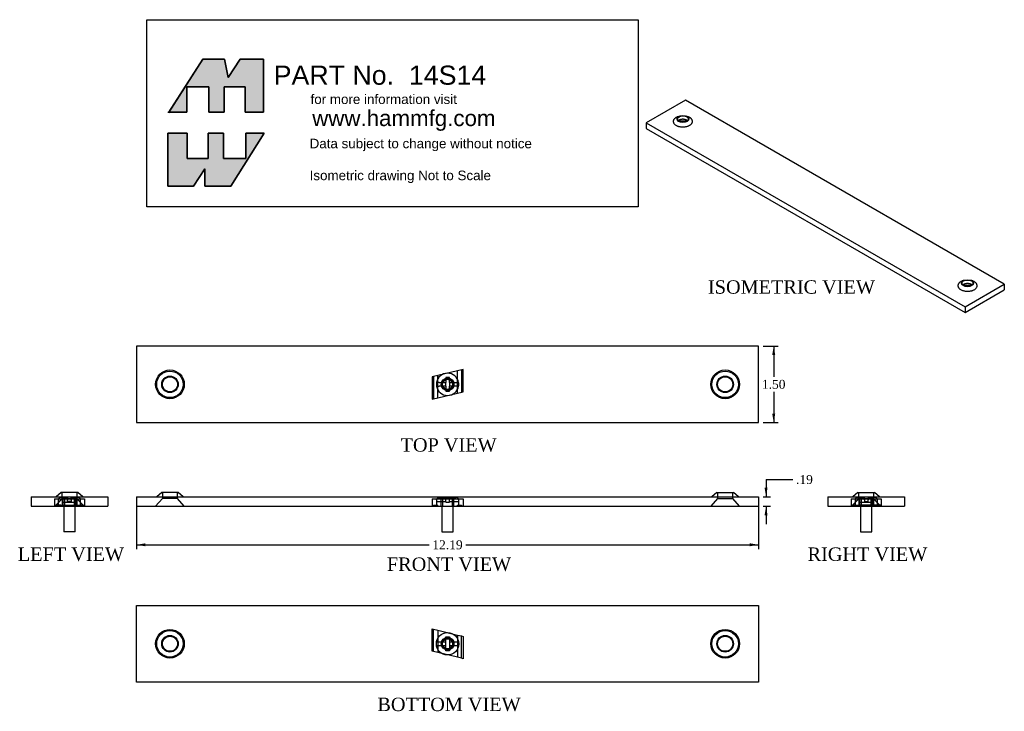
# Model space of a CAD drawing. Header units: inches. Extents: x 0.6 to 77.7, y 7.2 to 61.4.
import ezdxf
from ezdxf.enums import TextEntityAlignment as Align
from ezdxf.lldxf.tags import DXFTag

# ---------------------------------------------------------------- set-up
doc = ezdxf.new("R2010")
doc.units = ezdxf.units.IN
doc.header["$MEASUREMENT"] = 0
doc.layers.get('0').update_dxf_attribs({"linetype": 'CONTINUOUS'})
for name, color, linetype in [('COM55734-4', 7, 'CONTINUOUS'), ('DEFAULT', 7, 'CONTINUOUS'), ('NTS16697', 7, 'CONTINUOUS'), ('SCS19061', 7, 'CONTINUOUS')]:
    doc.layers.add(name, color=color, linetype=linetype)
doc.styles.add('SEACAD_ARIAL_TTF', font='arial.ttf')
doc.styles.add('SEACAD_TIMES_TTF', font='times.ttf')
tags = doc.linetypes.add('HIDDEN2', pattern=[0.1875, 0.125, -0.0625]).pattern_tags.tags
tags[6:7] = [DXFTag(74, 4), DXFTag(75, 0), DXFTag(340, '0'), DXFTag(46, 0.0), DXFTag(50, 0.0), DXFTag(44, 0.0), DXFTag(45, 0.0)]
tags[4:5] = [DXFTag(74, 4), DXFTag(75, 0), DXFTag(340, '0'), DXFTag(46, 0.0), DXFTag(50, 0.0), DXFTag(44, 0.0), DXFTag(45, 0.0)]

# ---------------------------------------------------------------- blocks, each defined once
blk = doc.blocks.new('GDIMGGROUP')
at = {"layer": 'DEFAULT', "linetype": 'Continuous'}
for points in [[(59.175, 24.692), (58.942, 24.692), (59.059, 23.992)], [(59.175, 22.54), (59.059, 23.24), (58.942, 22.54)]]:
    blk.add_hatch(color=7, dxfattribs=at).paths.add_polyline_path(points)
at = {"layer": 'DEFAULT', "color": 7, "linetype": 'Continuous'}
for p, q in [((59.059, 25.341), (61.159, 25.341)), ((59.059, 25.341), (59.059, 23.992)), ((58.828, 23.992), (59.409, 23.992)), ((58.828, 23.24), (59.409, 23.24)), ((59.059, 23.24), (59.059, 21.84))]:
    blk.add_line(p, q, dxfattribs=at)
at = {"layer": 'DEFAULT', "color": 7, "linetype": 'Continuous', "style": 'SEACAD_TIMES_TTF'}
blk.add_text('.19', height=0.7, dxfattribs=at).set_placement((61.404, 25.691), align=Align.TOP_LEFT)
blk = doc.blocks.new('GDIMGGROUP1')
at = {"layer": 'DEFAULT', "linetype": 'Continuous'}
for points in [[(10.43, 20.109), (10.43, 20.342), (9.73, 20.225)], [(57.778, 20.109), (58.478, 20.225), (57.778, 20.342)]]:
    blk.add_hatch(color=7, dxfattribs=at).paths.add_polyline_path(points)
at = {"layer": 'DEFAULT', "color": 7, "linetype": 'Continuous'}
for p, q in [((9.73, 23.266), (9.73, 19.875)), ((58.478, 23.266), (58.478, 19.875)), ((9.73, 20.225), (32.665, 20.225)), ((35.544, 20.225), (58.478, 20.225))]:
    blk.add_line(p, q, dxfattribs=at)
at = {"layer": 'DEFAULT', "color": 7, "linetype": 'Continuous', "style": 'SEACAD_TIMES_TTF'}
blk.add_text('12.19', height=0.7, dxfattribs=at).set_placement((32.91, 20.575), align=Align.TOP_LEFT)
blk = doc.blocks.new('GDIMGGROUP2')
at = {"layer": 'DEFAULT', "linetype": 'Continuous'}
for points in [[(59.776, 35.101), (59.659, 35.801), (59.543, 35.101)], [(59.776, 30.501), (59.543, 30.501), (59.659, 29.801)]]:
    blk.add_hatch(color=7, dxfattribs=at).paths.add_polyline_path(points)
at = {"layer": 'DEFAULT', "color": 7, "linetype": 'Continuous'}
for p, q in [((58.828, 35.801), (60.009, 35.801)), ((59.659, 35.801), (59.659, 33.396)), ((59.659, 32.206), (59.659, 29.801)), ((58.828, 29.801), (60.009, 29.801))]:
    blk.add_line(p, q, dxfattribs=at)
at = {"layer": 'DEFAULT', "color": 7, "linetype": 'Continuous', "style": 'SEACAD_TIMES_TTF'}
blk.add_text('1.50', height=0.7, dxfattribs=at).set_placement((58.73, 33.151), align=Align.TOP_LEFT)

msp = doc.modelspace()

# ---------------------------------------------------------------- hatches: boundary and pattern name
at = {"layer": 'DEFAULT', "linetype": 'Continuous'}
for points in [[(16.618, 58.277), (14.926, 58.277), (12.255, 54.121), (13.684, 54.121), (13.684, 56.113), (15.397, 56.113), (15.397, 54.121), (16.597, 54.121), (16.597, 56.113), (18.246, 56.113), (18.246, 54.121), (19.681, 54.121), (19.681, 58.277), (17.861, 58.277), (16.918, 56.842)], [(15.355, 50.502), (13.705, 50.502), (13.705, 52.494), (12.185, 52.494), (12.185, 48.338), (14.198, 48.338), (15.098, 49.688), (15.098, 48.338), (17.111, 48.338), (19.724, 52.494), (18.289, 52.494), (18.289, 50.502), (16.554, 50.502), (16.554, 52.494), (15.355, 52.494)]]:
    msp.add_hatch(color=7, dxfattribs=at).paths.add_polyline_path(points)

# ---------------------------------------------------------------- linework, layer by layer
at = {"layer": 'COM55734-4', "color": 7, "linetype": 'Continuous'}
for p, q in [((52.734, 55.073), (49.658, 53.297)), ((77.725, 40.644), (52.734, 55.073)), ((49.658, 53.297), (74.649, 38.869)), ((49.658, 53.297), (49.658, 52.852)), ((52.288, 53.831), (52.135, 53.775)), ((52.947, 53.775), (52.795, 53.831)), ((49.658, 52.852), (74.649, 38.423)), ((74.588, 40.956), (74.436, 40.9)), ((75.248, 40.9), (75.095, 40.956)), ((74.649, 38.869), (77.725, 40.644)), ((74.649, 38.423), (77.725, 40.199)), ((77.725, 40.644), (77.725, 40.199)), ((74.649, 38.869), (74.649, 38.423)), ((58.478, 35.801), (9.73, 35.801)), ((9.73, 35.801), (9.73, 29.801)), ((58.478, 29.801), (58.478, 35.801)), ((9.73, 29.801), (58.478, 29.801)), ((1.479, 23.992), (7.479, 23.992)), ((1.479, 23.992), (1.479, 23.24)), ((3.83, 24.32), (3.439, 23.992)), ((5.128, 24.32), (3.83, 24.32)), ((5.519, 23.992), (5.128, 24.32)), ((7.479, 23.992), (7.479, 23.24)), ((9.73, 23.992), (58.478, 23.992)), ((9.73, 23.992), (9.73, 23.24)), ((11.705, 24.32), (11.314, 23.992)), ((13.003, 24.32), (11.705, 24.32)), ((13.394, 23.992), (13.003, 24.32)), ((55.205, 24.32), (54.814, 23.992)), ((55.205, 24.32), (56.503, 24.32)), ((56.894, 23.992), (56.503, 24.32)), ((58.478, 23.992), (58.478, 23.24)), ((63.903, 23.992), (69.903, 23.992)), ((63.903, 23.992), (63.903, 23.24)), ((66.254, 24.32), (65.863, 23.992)), ((66.254, 24.32), (67.552, 24.32)), ((67.943, 23.992), (67.552, 24.32)), ((69.903, 23.992), (69.903, 23.24)), ((1.479, 23.24), (7.479, 23.24)), ((9.73, 23.24), (58.478, 23.24)), ((63.903, 23.24), (69.903, 23.24)), ((9.73, 15.468), (58.478, 15.468)), ((9.73, 9.468), (9.73, 15.468)), ((58.478, 15.468), (58.478, 9.468)), ((58.478, 9.468), (9.73, 9.468))]:
    msp.add_line(p, q, dxfattribs=at)
at = {"layer": 'COM55734-4', "color": 7, "linetype": 'HIDDEN2'}
for p, q in [((3.887, 24.32), (3.887, 23.852)), ((5.071, 23.852), (5.071, 24.32)), ((11.762, 24.32), (11.762, 23.852)), ((12.946, 23.852), (12.946, 24.32)), ((55.262, 24.32), (55.262, 23.852)), ((56.446, 23.852), (56.446, 24.32)), ((66.311, 24.32), (66.311, 23.852)), ((67.495, 23.852), (67.495, 24.32)), ((3.887, 23.852), (3.355, 23.24)), ((3.887, 23.852), (5.071, 23.852)), ((5.603, 23.24), (5.071, 23.852)), ((11.762, 23.852), (11.23, 23.24)), ((12.946, 23.852), (11.762, 23.852)), ((13.478, 23.24), (12.946, 23.852)), ((55.262, 23.852), (54.73, 23.24)), ((55.262, 23.852), (56.446, 23.852)), ((56.978, 23.24), (56.446, 23.852)), ((66.311, 23.852), (65.779, 23.24)), ((66.311, 23.852), (67.495, 23.852)), ((68.027, 23.24), (67.495, 23.852))]:
    msp.add_line(p, q, dxfattribs=at)
for centre, radius in [((12.354, 32.801), 1.124), ((55.854, 32.801), 1.124), ((12.354, 12.468), 1.04), ((12.354, 12.468), 0.649), ((55.854, 12.468), 1.04), ((55.854, 12.468), 0.649)]:
    msp.add_circle(centre, radius, dxfattribs=at)
at = {"layer": 'COM55734-4', "color": 7, "linetype": 'Continuous'}
for centre, radius in [((12.354, 32.801), 1.04), ((12.354, 32.801), 0.649), ((12.354, 32.801), 0.592), ((55.854, 32.801), 1.04), ((55.854, 32.801), 0.649), ((55.854, 32.801), 0.592), ((12.354, 12.468), 1.124), ((55.854, 12.468), 1.124), ((12.354, 12.468), 0.592), ((55.854, 12.468), 0.592)]:
    msp.add_circle(centre, radius, dxfattribs=at)
for centre, major_axis in [((52.541, 53.602), (0.471, 0)), ((52.541, 53.602), (-0.429, 0)), ((74.842, 40.727), (-0.471, 0)), ((74.842, 40.727), (-0.429, 0))]:
    msp.add_ellipse(centre, major_axis=major_axis, ratio=0.57735, dxfattribs=at)
for points in [[(52.135, 53.775), (51.063, 53.38), (52.179, 53.026), (53.295, 52.673), (53.295, 53.408)], [(74.088, 40.533), (74.088, 39.798), (75.204, 40.151), (76.32, 40.504), (75.248, 40.9)]]:
    msp.add_rational_spline(points, [1, 0.50969466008, 1, 0.50969466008, 1], degree=2, knots=[0, 0, 0, 0.5, 0.5, 1, 1, 1], dxfattribs=at)
for points, weights in [([(52.897, 53.464), (52.541, 53.769), (52.185, 53.464)], [1, 0.559001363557, 1]), ([(52.807, 53.408), (52.541, 53.461), (52.276, 53.408)], [1, 0.945311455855, 1]), ([(53.295, 53.408), (53.295, 53.647), (52.947, 53.775)], [1, 0.877037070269, 1]), ([(74.436, 40.9), (74.088, 40.772), (74.088, 40.533)], [1, 0.877037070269, 1]), ([(75.198, 40.589), (74.842, 40.894), (74.486, 40.589)], [1, 0.559001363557, 1]), ([(75.108, 40.533), (74.842, 40.586), (74.576, 40.533)], [1, 0.945311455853, 1])]:
    msp.add_rational_spline(points, weights, degree=2, dxfattribs=at)
at = {"layer": 'DEFAULT', "color": 7, "linetype": 'Continuous'}
for p, q in [((10.552, 61.38), (49.038, 61.38)), ((10.552, 46.719), (10.552, 61.38)), ((49.038, 61.38), (49.038, 46.719)), ((14.926, 58.277), (12.227, 54.079)), ((16.618, 58.277), (14.926, 58.277)), ((16.918, 56.842), (16.618, 58.277)), ((17.861, 58.277), (16.918, 56.842)), ((19.681, 58.277), (17.861, 58.277)), ((19.681, 54.121), (19.681, 58.277)), ((13.684, 56.113), (15.397, 56.113)), ((13.684, 54.121), (13.684, 56.113)), ((15.397, 56.113), (15.397, 54.121)), ((16.597, 56.113), (18.246, 56.113)), ((16.597, 54.121), (16.597, 56.113)), ((18.246, 56.113), (18.246, 54.121)), ((12.185, 54.121), (13.684, 54.121)), ((15.397, 54.121), (16.597, 54.121)), ((18.246, 54.121), (19.681, 54.121)), ((12.185, 52.494), (13.705, 52.494)), ((12.185, 48.338), (12.185, 52.494)), ((13.705, 52.494), (13.705, 50.502)), ((15.355, 52.494), (16.554, 52.494)), ((15.355, 50.502), (15.355, 52.494)), ((16.554, 52.494), (16.554, 50.502)), ((19.724, 52.494), (17.111, 48.338)), ((18.289, 52.494), (19.724, 52.494)), ((18.289, 50.502), (18.289, 52.494)), ((13.705, 50.502), (15.355, 50.502)), ((16.554, 50.502), (18.289, 50.502)), ((15.098, 49.688), (14.198, 48.338)), ((15.098, 48.338), (15.098, 49.688)), ((14.198, 48.338), (12.185, 48.338)), ((17.111, 48.338), (15.098, 48.338)), ((49.038, 46.719), (10.552, 46.719))]:
    msp.add_line(p, q, dxfattribs=at)
for points in [[(16.618, 58.277), (16.918, 56.842), (17.861, 58.277), (19.681, 58.277), (19.681, 54.121), (18.246, 54.121), (18.246, 56.113), (16.597, 56.113), (16.597, 54.121), (15.397, 54.121), (15.397, 56.113), (13.684, 56.113), (13.684, 54.121), (12.255, 54.121), (14.926, 58.277), (16.618, 58.277)], [(16.618, 58.277), (16.918, 56.842), (17.861, 58.277), (19.681, 58.277), (19.681, 54.121), (18.246, 54.121), (18.246, 56.113), (16.597, 56.113), (16.597, 54.121), (15.397, 54.121), (15.397, 56.113), (13.684, 56.113), (13.684, 54.121), (12.255, 54.121), (14.926, 58.277), (16.618, 58.277)], [(16.618, 58.277), (16.918, 56.842), (17.861, 58.277), (19.681, 58.277), (19.681, 54.121), (18.246, 54.121), (18.246, 56.113), (16.597, 56.113), (16.597, 54.121), (15.397, 54.121), (15.397, 56.113), (13.684, 56.113), (13.684, 54.121), (12.255, 54.121), (14.926, 58.277), (16.618, 58.277)], [(16.618, 58.277), (16.918, 56.842), (17.861, 58.277), (19.681, 58.277), (19.681, 54.121), (18.246, 54.121), (18.246, 56.113), (16.597, 56.113), (16.597, 54.121), (15.397, 54.121), (15.397, 56.113), (13.684, 56.113), (13.684, 54.121), (12.255, 54.121), (14.926, 58.277), (16.618, 58.277)], [(16.618, 58.277), (16.918, 56.842), (17.861, 58.277), (19.681, 58.277), (19.681, 54.121), (18.246, 54.121), (18.246, 56.113), (16.597, 56.113), (16.597, 54.121), (15.397, 54.121), (15.397, 56.113), (13.684, 56.113), (13.684, 54.121), (12.255, 54.121), (14.926, 58.277), (16.618, 58.277)], [(15.355, 50.502), (13.705, 50.502), (13.705, 52.494), (12.185, 52.494), (12.185, 48.338), (14.198, 48.338), (15.098, 49.688), (15.098, 48.338), (17.111, 48.338), (19.724, 52.494), (18.289, 52.494), (18.289, 50.502), (16.554, 50.502), (16.554, 52.494), (15.355, 52.494), (15.355, 50.502)], [(15.355, 50.502), (13.705, 50.502), (13.705, 52.494), (12.185, 52.494), (12.185, 48.338), (14.198, 48.338), (15.098, 49.688), (15.098, 48.338), (17.111, 48.338), (19.724, 52.494), (18.289, 52.494), (18.289, 50.502), (16.554, 50.502), (16.554, 52.494), (15.355, 52.494), (15.355, 50.502)], [(15.355, 50.502), (13.705, 50.502), (13.705, 52.494), (12.185, 52.494), (12.185, 48.338), (14.198, 48.338), (15.098, 49.688), (15.098, 48.338), (17.111, 48.338), (19.724, 52.494), (18.289, 52.494), (18.289, 50.502), (16.554, 50.502), (16.554, 52.494), (15.355, 52.494), (15.355, 50.502)], [(15.355, 50.502), (13.705, 50.502), (13.705, 52.494), (12.185, 52.494), (12.185, 48.338), (14.198, 48.338), (15.098, 49.688), (15.098, 48.338), (17.111, 48.338), (19.724, 52.494), (18.289, 52.494), (18.289, 50.502), (16.554, 50.502), (16.554, 52.494), (15.355, 52.494), (15.355, 50.502)], [(15.355, 50.502), (13.705, 50.502), (13.705, 52.494), (12.185, 52.494), (12.185, 48.338), (14.198, 48.338), (15.098, 49.688), (15.098, 48.338), (17.111, 48.338), (19.724, 52.494), (18.289, 52.494), (18.289, 50.502), (16.554, 50.502), (16.554, 52.494), (15.355, 52.494), (15.355, 50.502)]]:
    msp.add_lwpolyline(points, dxfattribs=at)
for points in [[(16.618, 58.277), (14.926, 58.277), (12.255, 54.121), (13.684, 54.121), (13.684, 56.113), (15.397, 56.113), (15.397, 54.121), (16.597, 54.121), (16.597, 56.113), (18.246, 56.113), (18.246, 54.121), (19.681, 54.121), (19.681, 58.277), (17.861, 58.277), (16.918, 56.842), (16.618, 58.277)], [(15.355, 50.502), (15.355, 52.494), (16.554, 52.494), (16.554, 50.502), (18.289, 50.502), (18.289, 52.494), (19.724, 52.494), (17.111, 48.338), (15.098, 48.338), (15.098, 49.688), (14.198, 48.338), (12.185, 48.338), (12.185, 52.494), (13.705, 52.494), (13.705, 50.502), (15.355, 50.502)]]:
    msp.add_lwpolyline(points, close=True, dxfattribs=at)
at = {"layer": 'NTS16697', "color": 7, "linetype": 'HIDDEN2'}
for p, q in [((35.319, 33.969), (32.889, 33.383)), ((35.319, 32.22), (35.319, 33.969)), ((32.889, 33.383), (32.889, 31.634)), ((33.009, 33.412), (33.009, 31.663)), ((33.329, 31.74), (33.329, 33.489)), ((34.879, 32.114), (34.879, 33.863)), ((35.199, 33.94), (35.199, 32.191)), ((32.889, 31.634), (35.319, 32.22)), ((3.311, 23.832), (3.898, 23.832)), ((3.311, 23.832), (3.311, 23.24)), ((3.34, 23.32), (3.418, 23.32)), ((3.34, 23.24), (3.34, 23.32)), ((3.418, 23.32), (3.418, 23.24)), ((3.791, 23.32), (3.418, 23.32)), ((3.791, 23.32), (3.869, 23.32)), ((3.791, 23.32), (3.791, 23.24)), ((3.869, 23.32), (5.617, 23.32)), ((3.869, 23.24), (3.869, 23.32)), ((3.898, 23.832), (5.646, 23.832)), ((3.898, 23.832), (3.898, 23.24)), ((3.979, 23.24), (3.979, 23.832)), ((4.087, 23.832), (4.087, 23.24)), ((4.871, 23.24), (4.871, 23.832)), ((4.979, 23.24), (4.979, 23.832)), ((5.06, 23.832), (5.06, 23.24)), ((5.089, 23.32), (5.089, 23.24)), ((5.166, 23.24), (5.166, 23.32)), ((5.54, 23.24), (5.54, 23.32)), ((5.617, 23.32), (5.617, 23.24)), ((5.646, 23.832), (5.646, 23.24)), ((32.889, 23.832), (35.319, 23.832)), ((32.889, 23.832), (32.889, 23.24)), ((33.009, 23.32), (33.329, 23.32)), ((33.009, 23.32), (33.009, 23.24)), ((33.329, 23.24), (33.329, 23.32)), ((33.604, 23.24), (33.604, 23.832)), ((33.712, 23.832), (33.712, 23.24)), ((34.496, 23.24), (34.496, 23.832)), ((34.604, 23.24), (34.604, 23.832)), ((34.879, 23.32), (35.199, 23.32)), ((34.879, 23.24), (34.879, 23.32)), ((35.199, 23.32), (35.199, 23.24)), ((35.319, 23.832), (35.319, 23.24)), ((65.735, 23.832), (66.321, 23.832)), ((65.735, 23.832), (65.735, 23.24)), ((65.764, 23.32), (65.841, 23.32)), ((65.764, 23.32), (65.764, 23.24)), ((65.841, 23.24), (65.841, 23.32)), ((65.841, 23.32), (66.215, 23.32)), ((66.215, 23.32), (66.293, 23.32)), ((66.215, 23.24), (66.215, 23.32)), ((66.293, 23.32), (66.293, 23.24)), ((68.041, 23.32), (66.293, 23.32)), ((66.321, 23.832), (68.07, 23.832)), ((66.321, 23.832), (66.321, 23.24)), ((66.403, 23.24), (66.403, 23.832)), ((66.511, 23.832), (66.511, 23.24)), ((67.295, 23.24), (67.295, 23.832)), ((67.403, 23.24), (67.403, 23.832)), ((67.484, 23.832), (67.484, 23.24)), ((67.513, 23.24), (67.513, 23.32)), ((67.59, 23.32), (67.59, 23.24)), ((67.964, 23.32), (67.964, 23.24)), ((68.041, 23.24), (68.041, 23.32)), ((68.07, 23.832), (68.07, 23.24)), ((33.009, 13.606), (33.329, 13.529)), ((34.879, 13.155), (35.199, 13.078)), ((33.329, 11.78), (33.009, 11.858)), ((35.199, 11.329), (34.879, 11.407))]:
    msp.add_line(p, q, dxfattribs=at)
at = {"layer": 'NTS16697', "color": 7, "linetype": 'Continuous'}
for p, q in [((32.889, 13.635), (33.009, 13.606)), ((32.889, 11.887), (32.889, 13.635)), ((33.009, 11.858), (33.009, 13.606)), ((33.329, 13.529), (34.879, 13.155)), ((33.329, 13.529), (33.329, 11.78)), ((34.879, 13.155), (34.879, 11.407)), ((35.199, 13.078), (35.319, 13.049)), ((35.199, 11.329), (35.199, 13.078)), ((35.319, 13.049), (35.319, 11.3)), ((33.009, 11.858), (32.889, 11.887)), ((34.879, 11.407), (33.329, 11.78)), ((35.319, 11.3), (35.199, 11.329))]:
    msp.add_line(p, q, dxfattribs=at)
at = {"layer": 'NTS16697', "color": 7, "linetype": 'HIDDEN2'}
for centre, radius in [((34.104, 32.801), 0.5), ((34.104, 32.801), 0.392), ((34.104, 12.468), 0.5), ((34.104, 12.468), 0.392)]:
    msp.add_circle(centre, radius, dxfattribs=at)
at = {"layer": 'SCS19061', "color": 7, "linetype": 'HIDDEN2'}
for p, q in [((34.248, 33.345), (33.96, 33.345)), ((33.96, 33.345), (33.96, 32.945)), ((34.248, 32.945), (34.248, 33.345)), ((33.444, 32.945), (33.24, 32.945)), ((33.24, 32.657), (33.444, 32.657)), ((33.444, 32.945), (33.96, 32.945)), ((33.96, 32.657), (33.444, 32.657)), ((33.96, 32.657), (33.96, 32.945)), ((33.96, 32.657), (33.96, 32.257)), ((34.248, 32.945), (34.765, 32.945)), ((34.248, 32.945), (34.248, 32.657)), ((34.765, 32.657), (34.248, 32.657)), ((34.248, 32.257), (34.248, 32.657)), ((34.765, 32.945), (34.968, 32.945)), ((34.968, 32.657), (34.765, 32.657)), ((33.96, 32.257), (34.248, 32.257)), ((4.335, 23.944), (3.803, 23.944)), ((3.935, 23.564), (3.935, 23.944)), ((4.335, 23.944), (4.335, 23.744)), ((5.155, 23.944), (4.623, 23.944)), ((4.623, 23.744), (4.623, 23.944)), ((5.023, 23.564), (5.023, 23.944)), ((33.444, 23.944), (34.765, 23.944)), ((33.96, 23.564), (33.96, 23.944)), ((34.248, 23.564), (34.248, 23.944)), ((66.227, 23.944), (66.759, 23.944)), ((66.359, 23.564), (66.359, 23.944)), ((66.759, 23.744), (66.759, 23.944)), ((67.579, 23.944), (67.047, 23.944)), ((67.047, 23.944), (67.047, 23.744)), ((67.447, 23.564), (67.447, 23.944)), ((3.603, 23.744), (3.603, 23.34)), ((3.935, 23.564), (5.023, 23.564)), ((4.335, 23.608), (4.335, 23.744)), ((4.623, 23.608), (4.335, 23.608)), ((4.623, 23.744), (4.623, 23.608)), ((5.355, 23.34), (5.355, 23.744)), ((33.24, 23.608), (33.228, 23.608)), ((33.228, 23.608), (33.228, 23.34)), ((33.24, 23.744), (33.24, 23.608)), ((33.24, 23.608), (33.96, 23.608)), ((33.96, 23.564), (34.248, 23.564)), ((34.248, 23.608), (34.968, 23.608)), ((34.968, 23.744), (34.968, 23.608)), ((34.968, 23.608), (34.98, 23.608)), ((34.98, 23.34), (34.98, 23.608)), ((66.027, 23.744), (66.027, 23.34)), ((66.359, 23.564), (67.447, 23.564)), ((66.759, 23.744), (66.759, 23.608)), ((66.759, 23.608), (67.047, 23.608)), ((67.047, 23.608), (67.047, 23.744)), ((67.779, 23.34), (67.779, 23.744)), ((33.24, 12.612), (33.96, 12.612)), ((33.96, 11.924), (33.96, 13.012)), ((33.96, 13.012), (34.248, 13.012)), ((34.248, 13.012), (34.248, 11.924)), ((34.248, 12.612), (34.968, 12.612)), ((33.24, 12.324), (33.96, 12.324)), ((34.248, 11.924), (33.96, 11.924)), ((34.248, 12.324), (34.968, 12.324))]:
    msp.add_line(p, q, dxfattribs=at)
at = {"layer": 'SCS19061', "color": 7, "linetype": 'Continuous'}
for p, q in [((4.031, 23.24), (4.031, 21.24)), ((4.927, 21.24), (4.927, 23.24)), ((33.656, 23.24), (33.656, 21.24)), ((34.552, 21.24), (34.552, 23.24)), ((66.455, 23.24), (66.455, 21.24)), ((67.351, 21.24), (67.351, 23.24)), ((4.927, 21.24), (4.031, 21.24)), ((33.656, 21.24), (34.552, 21.24)), ((66.455, 21.24), (67.351, 21.24))]:
    msp.add_line(p, q, dxfattribs=at)
at = {"layer": 'SCS19061', "color": 7, "linetype": 'HIDDEN2'}
for centre, radius in [((34.104, 32.801), 0.448), ((34.104, 12.468), 0.876)]:
    msp.add_circle(centre, radius, dxfattribs=at)
at = {"layer": 'SCS19061', "color": 7, "linetype": 'Continuous'}
msp.add_circle((34.104, 12.468), 0.448, dxfattribs=at)
at = {"layer": 'SCS19061', "color": 7, "linetype": 'HIDDEN2'}
for centre, radius, start, end in [((34.104, 32.801), 0.876, 9.46143, 170.53857), ((34.104, 32.801), 0.876, 170.53857, 189.46143), ((34.104, 32.801), 0.876, 189.46143, 350.53857), ((34.104, 32.801), 0.876, 350.53857, 9.46143), ((3.803, 23.744), 0.2, 90, 180), ((5.155, 23.744), 0.2, 0, 90), ((66.227, 23.744), 0.2, 90, 180), ((67.579, 23.744), 0.2, 0, 90), ((3.703, 23.34), 0.1, 180, 270), ((5.255, 23.34), 0.1, 270, 0), ((33.328, 23.34), 0.1, 180, 270), ((34.88, 23.34), 0.1, 270, 0), ((66.127, 23.34), 0.1, 180, 270), ((67.679, 23.34), 0.1, 270, 0)]:
    msp.add_arc(centre, radius, start, end, dxfattribs=at)
for points, knots in [([(33.24, 23.744), (33.24, 23.751), (33.24, 23.758), (33.241, 23.765), (33.243, 23.778), (33.246, 23.792), (33.25, 23.804), (33.257, 23.826), (33.267, 23.846), (33.281, 23.864), (33.294, 23.881), (33.311, 23.897), (33.33, 23.909), (33.348, 23.922), (33.369, 23.931), (33.391, 23.937), (33.408, 23.941), (33.426, 23.944), (33.444, 23.944)], [0, 0, 0, 0, 0.06719, 0.06719, 0.06719, 0.193761, 0.193761, 0.193761, 0.406102, 0.406102, 0.406102, 0.618313, 0.618313, 0.618313, 0.832529, 0.832529, 0.832529, 1, 1, 1, 1]), ([(34.968, 23.744), (34.968, 23.746), (34.968, 23.749), (34.968, 23.751), (34.967, 23.773), (34.963, 23.795), (34.955, 23.816), (34.946, 23.837), (34.935, 23.856), (34.92, 23.873), (34.906, 23.89), (34.888, 23.904), (34.869, 23.916), (34.849, 23.927), (34.828, 23.935), (34.806, 23.94), (34.792, 23.942), (34.778, 23.944), (34.765, 23.944)], [0, 0, 0, 0, 0.023459, 0.023459, 0.023459, 0.233539, 0.233539, 0.233539, 0.443711, 0.443711, 0.443711, 0.655461, 0.655461, 0.655461, 0.870134, 0.870134, 0.870134, 1, 1, 1, 1])]:
    msp.add_open_spline(points, degree=3, knots=knots, dxfattribs=at)

# ---------------------------------------------------------------- block references
at = {"layer": 'DEFAULT'}
for name in ['GDIMGGROUP2', 'GDIMGGROUP', 'GDIMGGROUP1']:
    msp.add_blockref(name, (0, 0), dxfattribs=at)

# ---------------------------------------------------------------- texts
at = {"color": 2, "linetype": 'Continuous', "style": 'SEACAD_TIMES_TTF'}
for s, p in [('ISOMETRIC VIEW', (54.509, 40.955)), ('TOP VIEW', (30.422, 28.576)), ('LEFT VIEW', (0.436, 20.015)), ('RIGHT VIEW', (62.312, 20.015)), ('FRONT VIEW', (29.352, 19.231)), ('BOTTOM VIEW', (28.605, 8.243))]:
    msp.add_text(s, height=1.05, dxfattribs=at).set_placement(p, align=Align.TOP_LEFT)
at = {"layer": 'DEFAULT', "color": 7, "linetype": 'Continuous', "style": 'SEACAD_ARIAL_TTF'}
for s, height, p in [('PART No.  14S14', 1.5, (20.48, 57.782)), ('for more information visit', 0.75, (23.369, 55.521)), ('www.hammfg.com', 1.25, (23.499, 54.291)), ('Data subject to change without notice', 0.75, (23.298, 52.051)), ('Isometric drawing Not to Scale', 0.75, (23.298, 49.551))]:
    msp.add_text(s, height=height, dxfattribs=at).set_placement(p, align=Align.TOP_LEFT)

doc.saveas('drawing.dxf')
